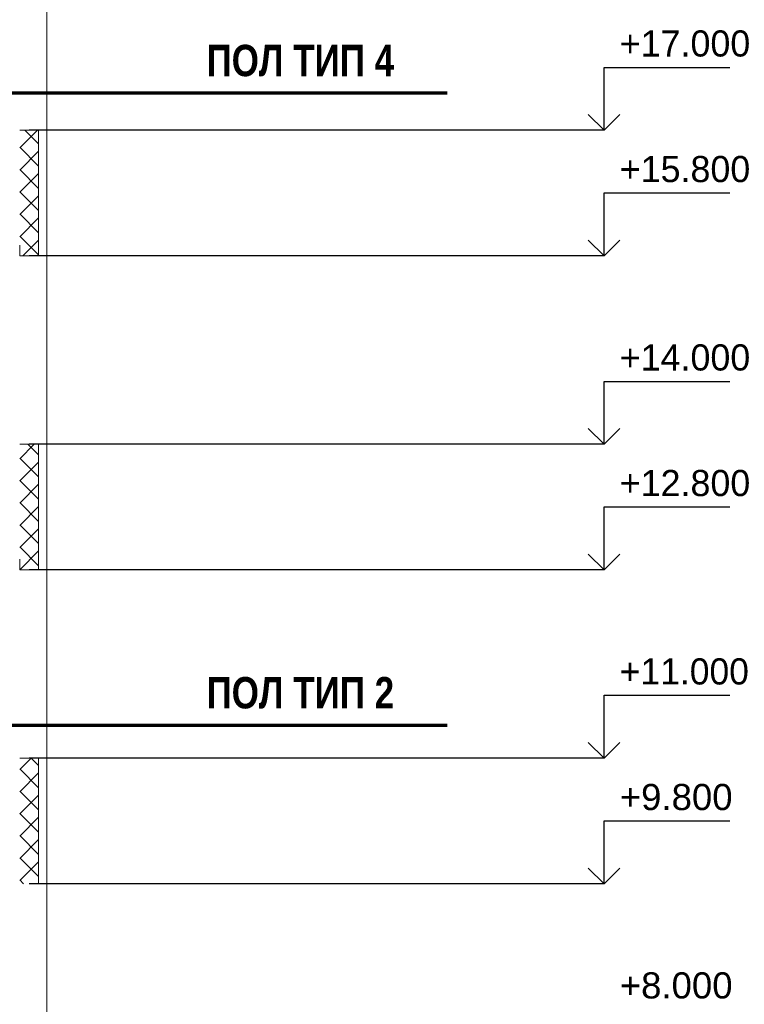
# Model space of a CAD drawing. Header units: millimetres. Extents: x 247266 to 730847, y -636031 to 10052.
# Tile 15 of 256: x 544063 to 550983, y -469044 to -459636. Entities that reach past the tile are written whole.
import ezdxf

# ---------------------------------------------------------------- set-up
doc = ezdxf.new("R2010")
doc.units = ezdxf.units.MM
for name, color, linetype, lineweight in [('Standard', 7, 'Continuous', 25), ('Навесной фасад', 7, 'Continuous', 25), ('Общий01', 7, 'Continuous', 13), ('Размерная линия_ общее', 7, 'Continuous', 25), ('Текст_ общее', 7, 'Continuous', 25)]:
    doc.layers.add(name, color=color, linetype=linetype, lineweight=lineweight)
doc.styles.add('ARIAL', font='arial.ttf')
doc.styles.add('Century Gothic', font='GOTHIC.TTF')
pattern_1 = [(45, (615978.7, -278424.58), (-106.06602, 106.06602), []), (135, (615978.7, -278424.58), (-106.06602, -106.06602), [])]

# ---------------------------------------------------------------- blocks, each defined once
blk = doc.blocks.new('COMPLEX_ELEVATIONDIM_0')
at = {"layer": 'Размерная линия_ общее', "color": 7, "linetype": 'Continuous', "lineweight": 25, "transparency": 33554687}
for p, q in [((-66335.2, -182266.8), (-66335.2, -181666.8)), ((-66335.2, -181666.8), (-65135.2, -181666.8)), ((-66335.2, -182266.8), (-66485.2, -182116.8)), ((-66335.2, -182266.8), (-66185.2, -182116.8)), ((-66335.2, -182266.8), (-71824.6, -182266.8)), ((-66335.2, -182266.8), (-66335.2, -182266.8)), ((-66335.2, -182266.8), (-66335.2, -182266.8)), ((-66335.2, -182266.8), (-66335.2, -182266.8)), ((-66335.2, -182266.8), (-66335.2, -182266.8)), ((-66335.2, -183466.8), (-66335.2, -182866.8)), ((-66335.2, -182866.8), (-65135.2, -182866.8)), ((-66335.2, -183466.8), (-66485.2, -183316.8)), ((-66335.2, -183466.8), (-66185.2, -183316.8)), ((-66335.2, -183466.8), (-71824.6, -183466.8)), ((-66335.2, -183466.8), (-66335.2, -183466.8)), ((-66335.2, -183466.8), (-66335.2, -183466.8)), ((-66335.2, -183466.8), (-66335.2, -183466.8)), ((-66335.2, -183466.8), (-66335.2, -183466.8)), ((-66335.2, -185266.8), (-66335.2, -184666.8)), ((-66335.2, -184666.8), (-65135.2, -184666.8)), ((-66335.2, -185266.8), (-66485.2, -185116.8)), ((-66335.2, -185266.8), (-66185.2, -185116.8)), ((-66335.2, -185266.8), (-71824.6, -185266.8)), ((-66335.2, -185266.8), (-66335.2, -185266.8)), ((-66335.2, -185266.8), (-66335.2, -185266.8)), ((-66335.2, -185266.8), (-66335.2, -185266.8)), ((-66335.2, -185266.8), (-66335.2, -185266.8)), ((-66335.2, -186466.8), (-66335.2, -185866.8)), ((-66335.2, -185866.8), (-65135.2, -185866.8)), ((-66335.2, -186466.8), (-66485.2, -186316.8)), ((-66335.2, -186466.8), (-66185.2, -186316.8)), ((-66335.2, -186466.8), (-71824.6, -186466.8)), ((-66335.2, -186466.8), (-66335.2, -186466.8)), ((-66335.2, -186466.8), (-66335.2, -186466.8)), ((-66335.2, -186466.8), (-66335.2, -186466.8)), ((-66335.2, -186466.8), (-66335.2, -186466.8)), ((-66335.2, -188266.8), (-66335.2, -187666.8)), ((-66335.2, -187666.8), (-65135.2, -187666.8)), ((-66335.2, -188266.8), (-66485.2, -188116.8)), ((-66335.2, -188266.8), (-66185.2, -188116.8)), ((-66335.2, -188266.8), (-71824.6, -188266.8)), ((-66335.2, -188266.8), (-66335.2, -188266.8)), ((-66335.2, -188266.8), (-66335.2, -188266.8)), ((-66335.2, -188266.8), (-66335.2, -188266.8)), ((-66335.2, -188266.8), (-66335.2, -188266.8)), ((-66335.2, -189466.8), (-66335.2, -188866.8)), ((-66335.2, -188866.8), (-65135.2, -188866.8)), ((-66335.2, -189466.8), (-66485.2, -189316.8)), ((-66335.2, -189466.8), (-66185.2, -189316.8)), ((-66335.2, -189466.8), (-71824.6, -189466.8)), ((-66335.2, -189466.8), (-66335.2, -189466.8)), ((-66335.2, -189466.8), (-66335.2, -189466.8)), ((-66335.2, -189466.8), (-66335.2, -189466.8)), ((-66335.2, -189466.8), (-66335.2, -189466.8))]:
    blk.add_line(p, q, dxfattribs=at)
at = {"layer": 'Размерная линия_ общее', "color": 7, "linetype": 'Continuous', "lineweight": 25, "transparency": 33554687, "char_height": 250, "attachment_point": 7, "style": 'ARIAL'}
for s, insert, width in [('\\W0.98;+17.000', (-66185.2, -181566.8), 1394.594), ('\\W0.98;+15.800', (-66185.2, -182766.8), 1394.594), ('\\W0.98;+14.000', (-66185.2, -184566.8), 1394.594), ('\\W0.98;+12.800', (-66185.2, -185766.8), 1394.594), ('\\W0.97;+11.000', (-66185.2, -187566.8), 1392.793), ('\\W1.00;+9.800', (-66185.2, -188766.8), 1202.212), ('\\W1.00;+8.000', (-66185.2, -190566.8), 1202.212)]:
    blk.add_mtext(s, dxfattribs=dict(at, insert=insert, width=width))

msp = doc.modelspace()

# ---------------------------------------------------------------- hatches: boundary and pattern name
at = {"layer": 'Навесной фасад', "linetype": 'Continuous', "lineweight": 18, "transparency": 33554687}
h = msp.add_hatch(dxfattribs=at)
h.set_pattern_fill('__________6', color=256, scale=100, style=0, pattern_type=2)
h.set_pattern_definition(pattern_1)
h.paths.add_polyline_path([(544243.16, -461891.38), (544243.16, -460691.38), (544063.16, -460691.38), (544063.16, -461591.38), (544063.16, -461591.38), (544063.16, -461791.38), (544063.16, -461791.38), (544063.16, -461891.38)], flags=0)
h = msp.add_hatch(dxfattribs=at)
h.set_pattern_fill('__________6', color=256, scale=100, style=0, pattern_type=2)
h.set_pattern_definition(pattern_1)
h.paths.add_polyline_path([(544243.16, -461791.38), (544063.16, -461791.38), (544063.16, -461891.38), (544243.16, -461891.38)], flags=0)
h = msp.add_hatch(dxfattribs=at)
h.set_pattern_fill('__________6', color=256, scale=100, style=0, pattern_type=2)
h.set_pattern_definition(pattern_1)
h.paths.add_polyline_path([(544063.16, -464591.38), (544063.16, -464791.38), (544063.16, -464891.38), (544243.16, -464891.38), (544243.16, -463691.38), (544063.16, -463691.38)], flags=0)
h = msp.add_hatch(dxfattribs=at)
h.set_pattern_fill('__________6', color=256, scale=100, style=0, pattern_type=2)
h.set_pattern_definition(pattern_1)
h.paths.add_polyline_path([(544063.16, -467591.38), (544063.16, -467791.38), (544063.16, -467891.38), (544243.16, -467891.38), (544243.16, -466691.38), (544063.16, -466691.38)], flags=0)

# ---------------------------------------------------------------- linework, layer by layer
at = {"layer": 'Standard', "linetype": 'Continuous', "lineweight": 13, "transparency": 33554687}
for p, q in [((544323.16, -458891.38), (544323.16, -460691.38)), ((544243.16, -460691.38), (544063.16, -460691.38)), ((544303.16, -460691.38), (544243.16, -460691.38)), ((544243.16, -460691.38), (544243.16, -461891.38)), ((544303.16, -460691.38), (544323.16, -460691.38)), ((544323.16, -460691.38), (544323.16, -461891.38)), ((544323.16, -461891.38), (544323.16, -463691.38)), ((544243.16, -463691.38), (544063.16, -463691.38)), ((544303.16, -463691.38), (544243.16, -463691.38)), ((544243.16, -463691.38), (544243.16, -464891.38)), ((544303.16, -463691.38), (544323.16, -463691.38)), ((544323.16, -463691.38), (544323.16, -464891.38)), ((544323.16, -464791.38), (544323.16, -466721.38)), ((544243.16, -466691.38), (544063.16, -466691.38)), ((544303.16, -466691.38), (544243.16, -466691.38)), ((544303.16, -466691.38), (544243.16, -466691.38)), ((544243.16, -466691.38), (544243.16, -467891.38)), ((544303.16, -466691.38), (544323.16, -466691.38)), ((544303.16, -466691.38), (544323.16, -466691.38)), ((544323.16, -466691.38), (544323.16, -467891.38)), ((544323.16, -466691.38), (544323.16, -467841.38)), ((544323.16, -467791.38), (544323.16, -467841.38)), ((544323.16, -467891.38), (544323.16, -469691.38))]:
    msp.add_line(p, q, dxfattribs=at)
at = {"layer": 'Навесной фасад', "linetype": 'Continuous', "lineweight": 13, "transparency": 33554687}
for p, q in [((544063.16, -461791.38), (544063.16, -461891.38)), ((544063.16, -461891.38), (544243.16, -461891.38)), ((544243.16, -461891.38), (544323.16, -461891.38)), ((544243.16, -461891.38), (544323.16, -461891.38)), ((544063.16, -464791.38), (544063.16, -464891.38)), ((544063.16, -464891.38), (544243.16, -464891.38)), ((544063.16, -464891.38), (544243.16, -464891.38)), ((544243.16, -464891.38), (544323.16, -464891.38)), ((544303.16, -464891.38), (544323.16, -464891.38)), ((544243.16, -467891.38), (544323.16, -467891.38)), ((544303.16, -467891.38), (544323.16, -467891.38))]:
    msp.add_line(p, q, dxfattribs=at)
at = {"layer": 'Общий01', "linetype": 'Continuous', "lineweight": 70, "transparency": 33554687}
for p, q in [((532227.37, -460334.64), (548144.47, -460334.64)), ((542414.61, -466375.63), (548144.47, -466375.63))]:
    msp.add_line(p, q, dxfattribs=at)

# ---------------------------------------------------------------- block references
at = {"layer": 'Размерная линия_ общее', "linetype": 'Continuous', "lineweight": 25, "transparency": 33554687}
msp.add_blockref('COMPLEX_ELEVATIONDIM_0', (615978.7, -278424.58), dxfattribs=at)

# ---------------------------------------------------------------- texts
at = {"layer": 'Текст_ общее', "linetype": 'Continuous', "lineweight": 70, "transparency": 33554687, "char_height": 300, "width": 1904.1667, "attachment_point": 7, "style": 'Century Gothic'}
for s, insert in [('\\A1;{\\fCentury Gothic|i0|b1;\\H300.000000;\\W0.833333;\\C136;ПОЛ ТИП 4}\\P', (545847.47, -460179.61)), ('\\A1;{\\fCentury Gothic|i0|b1;\\H300.000000;\\W0.833333;\\C136;ПОЛ ТИП 2}\\P', (545847.47, -466220.59))]:
    msp.add_mtext(s, dxfattribs=dict(at, insert=insert))

doc.saveas('drawing.dxf')
